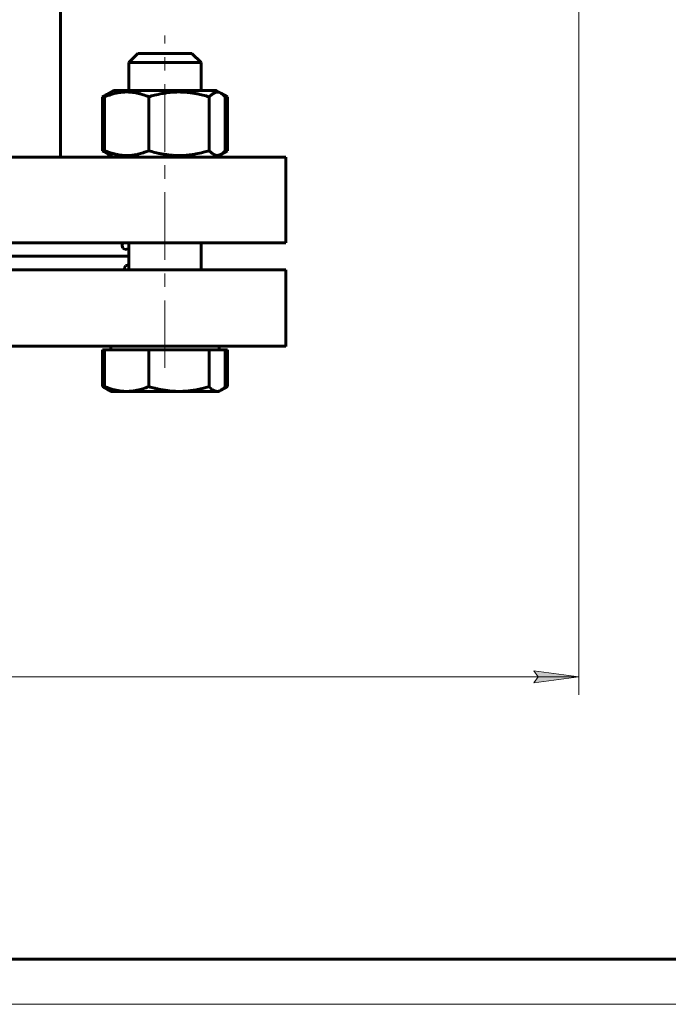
# Model space of a CAD drawing. Header units: millimetres. Extents: x 0 to 594, y 0 to 420.
# Tile 3 of 29: x 166 to 238, y 0 to 109. Entities that reach past the tile are written whole.
import ezdxf

# ---------------------------------------------------------------- set-up
doc = ezdxf.new("R2010")
doc.units = ezdxf.units.MM
for name, pattern in [('K5LT_AXLED', [12, 7.5, -1.5, 1.5, -1.5]), ('K5LT_BASIC', [0]), ('K5LT_THIN', [0])]:
    doc.linetypes.add(name, pattern=pattern)
doc.layers.add('Системный слой', color=7, linetype='Continuous')
doc.layers.add('Системный слой (1)', color=251, linetype='Continuous', true_color=0x6c6c6c)
doc.styles.add('KDIMTEXTSTYLE', font='txt', dxfattribs={"width": 0.96, "oblique": 15, "height": 5})
doc.styles.add('KTEXTSTYLE', font='txt', dxfattribs={"width": 0.96, "height": 5})
doc.dimstyles.new('KDIMSTYLE (0.50)', dxfattribs={"dimtxt": 5, "dimasz": 1, "dimexe": 2, "dimexo": 0, "dimgap": 1, "dimtad": 1, "dimlfac": 2, "dimtxsty": 'KDIMTEXTSTYLE', "dimsah": 1, "dimcen": 0, "dimdle": 1, "dimadec": 0, "dimazin": 0, "dimtfac": 0.667, "dimtmove": 0, "dimatfit": 3, "dimfxl": 1, "dimtvp": 1, "dimtolj": 1, "dimtzin": 0, "dimarcsym": 0})

# ---------------------------------------------------------------- blocks, each defined once
blk = doc.blocks.new('U4')
at = {"layer": 'Системный слой (1)', "color": 143, "linetype": 'K5LT_BASIC', "lineweight": 60, "true_color": 0x33acca}
blk.add_line((170.23, 94.02), (170.23, 126.06), dxfattribs=at)
blk = doc.blocks.new('U5')
at = {"layer": 'Системный слой (1)', "color": 143, "linetype": 'K5LT_BASIC', "lineweight": 60, "true_color": 0x33acca}
for p, q in [((85.23, 81.52), (140.23, 81.52)), ((140.23, 81.52), (195.23, 81.52))]:
    blk.add_line(p, q, dxfattribs=at)
blk = doc.blocks.new('U6')
at = {"layer": 'Системный слой (1)', "color": 143, "linetype": 'K5LT_BASIC', "lineweight": 60, "true_color": 0x33acca}
for p, q in [((85.23, 73.02), (140.23, 73.02)), ((140.23, 73.02), (195.23, 73.02))]:
    blk.add_line(p, q, dxfattribs=at)
blk = doc.blocks.new('U7')
at = {"layer": 'Системный слой (1)', "color": 143, "linetype": 'K5LT_BASIC', "lineweight": 60, "true_color": 0x33acca}
for p, q in [((119.01, 83.02), (102.66, 83.02)), ((153.45, 83.02), (127.01, 83.02)), ((177.81, 83.02), (161.45, 83.02))]:
    blk.add_line(p, q, dxfattribs=at)
blk = doc.blocks.new('U8')
at = {"layer": 'Системный слой (1)', "color": 143, "linetype": 'K5LT_BASIC', "lineweight": 60, "true_color": 0x33acca}
for p, q in [((175.04, 100.8), (174.88, 100.71)), ((175.2, 100.88), (175.04, 100.8)), ((175.37, 100.96), (175.2, 100.88))]:
    blk.add_line(p, q, dxfattribs=at)
blk = doc.blocks.new('U9')
at = {"layer": 'Системный слой (1)', "color": 143, "linetype": 'K5LT_BASIC', "lineweight": 60, "true_color": 0x33acca}
for p, q in [((188.25, 94.48), (188.41, 94.55)), ((188.41, 94.55), (188.57, 94.64)), ((188.57, 94.64), (188.74, 94.73))]:
    blk.add_line(p, q, dxfattribs=at)
blk = doc.blocks.new('U10')
at = {"layer": 'Системный слой (1)', "color": 143, "linetype": 'K5LT_BASIC', "lineweight": 60, "true_color": 0x33acca}
for p, q in [((188.41, 100.88), (188.25, 100.96)), ((188.57, 100.8), (188.41, 100.88)), ((188.74, 100.71), (188.57, 100.8))]:
    blk.add_line(p, q, dxfattribs=at)
blk = doc.blocks.new('U11')
at = {"layer": 'Системный слой (1)', "color": 143, "linetype": 'K5LT_BASIC', "lineweight": 60, "true_color": 0x33acca}
for p, q in [((187.51, 94.02), (188.02, 94.31)), ((188.02, 94.31), (188.74, 94.73))]:
    blk.add_line(p, q, dxfattribs=at)
blk = doc.blocks.new('U12')
at = {"layer": 'Системный слой (1)', "color": 143, "linetype": 'K5LT_BASIC', "lineweight": 60, "true_color": 0x33acca}
for p, q in [((174.88, 94.73), (175.04, 94.64)), ((175.04, 94.64), (175.2, 94.55)), ((175.2, 94.55), (175.37, 94.48))]:
    blk.add_line(p, q, dxfattribs=at)
blk = doc.blocks.new('U16')
at = {"layer": 'Системный слой (1)', "color": 143, "linetype": 'K5LT_BASIC', "lineweight": 60, "true_color": 0x33acca}
for p, q in [((186.71, 94.73), (187.14, 94.34)), ((187.14, 94.34), (187.58, 94.19)), ((187.58, 94.19), (188.02, 94.31)), ((188.02, 94.31), (188.18, 94.42)), ((188.18, 94.42), (188.34, 94.56)), ((188.34, 94.56), (188.5, 94.73))]:
    blk.add_line(p, q, dxfattribs=at)
blk = doc.blocks.new('U17')
at = {"layer": 'Системный слой (1)', "color": 143, "linetype": 'K5LT_BASIC', "lineweight": 60, "true_color": 0x33acca}
for p, q in [((185.84, 101.42), (176.11, 101.42)), ((187.51, 101.42), (185.84, 101.42))]:
    blk.add_line(p, q, dxfattribs=at)
blk = doc.blocks.new('U18')
at = {"layer": 'Системный слой (1)', "color": 143, "linetype": 'K5LT_BASIC', "lineweight": 60, "true_color": 0x33acca}
for p, q in [((187.03, 101.01), (186.71, 100.71)), ((187.47, 101.23), (187.03, 101.01)), ((187.91, 101.18), (187.47, 101.23)), ((188.02, 101.12), (187.91, 101.18)), ((188.18, 101.01), (188.02, 101.12)), ((188.34, 100.87), (188.18, 101.01)), ((188.5, 100.71), (188.34, 100.87))]:
    blk.add_line(p, q, dxfattribs=at)
blk = doc.blocks.new('U23')
at = {"layer": 'Системный слой (1)', "color": 143, "linetype": 'K5LT_BASIC', "lineweight": 60, "true_color": 0x33acca}
for p, q in [((177.06, 84.17), (177.12, 83.91)), ((177.12, 83.91), (177.35, 83.77)), ((177.35, 83.77), (177.75, 83.83)), ((177.75, 83.83), (177.81, 83.85))]:
    blk.add_line(p, q, dxfattribs=at)
blk = doc.blocks.new('U30')
at = {"layer": 'Системный слой (1)', "color": 143, "linetype": 'K5LT_BASIC', "lineweight": 60, "true_color": 0x33acca}
for p, q in [((177.81, 101.42), (177.81, 104.52)), ((177.81, 81.52), (177.81, 84.52))]:
    blk.add_line(p, q, dxfattribs=at)
blk = doc.blocks.new('U31')
at = {"layer": 'Системный слой (1)', "color": 143, "linetype": 'K5LT_BASIC', "lineweight": 60, "true_color": 0x33acca}
for p, q in [((187.6, 68.02), (187.74, 68.03)), ((187.74, 68.03), (187.88, 68.07)), ((187.88, 68.07), (188.02, 68.14)), ((188.02, 68.14), (188.18, 68.25)), ((188.18, 68.25), (188.34, 68.39)), ((188.34, 68.39), (188.5, 68.55))]:
    blk.add_line(p, q, dxfattribs=at)
blk = doc.blocks.new('U32')
at = {"layer": 'Системный слой (1)', "color": 143, "linetype": 'K5LT_BASIC', "lineweight": 60, "true_color": 0x33acca}
for p, q in [((185.81, 101.42), (185.81, 104.52)), ((185.81, 81.52), (185.81, 84.52))]:
    blk.add_line(p, q, dxfattribs=at)
blk = doc.blocks.new('U36')
at = {"layer": 'Системный слой (1)', "color": 143, "linetype": 'K5LT_BASIC', "lineweight": 60, "true_color": 0x33acca}
for p, q in [((188.02, 68.14), (187.81, 68.02)), ((188.74, 68.55), (188.02, 68.14))]:
    blk.add_line(p, q, dxfattribs=at)
blk = doc.blocks.new('U37')
at = {"layer": 'Системный слой (1)', "color": 143, "linetype": 'K5LT_BASIC', "lineweight": 60, "true_color": 0x33acca}
for p, q in [((188.25, 68.3), (188.41, 68.38)), ((188.41, 68.38), (188.57, 68.46)), ((188.57, 68.46), (188.74, 68.55))]:
    blk.add_line(p, q, dxfattribs=at)
blk = doc.blocks.new('U38')
at = {"layer": 'Системный слой (1)', "color": 143, "linetype": 'K5LT_BASIC', "lineweight": 60, "true_color": 0x33acca}
for p, q in [((174.88, 68.55), (175.04, 68.46)), ((175.04, 68.46), (175.2, 68.38)), ((175.2, 68.38), (175.37, 68.3))]:
    blk.add_line(p, q, dxfattribs=at)
blk = doc.blocks.new('U39')
at = {"layer": 'Системный слой (1)', "color": 143, "linetype": 'K5LT_BASIC', "lineweight": 60, "true_color": 0x33acca}
for p, q in [((177.43, 81.95), (177.32, 81.77)), ((177.65, 82.02), (177.43, 81.95)), ((177.81, 82), (177.65, 82.02)), ((177.32, 81.77), (177.31, 81.64)), ((177.31, 81.64), (177.31, 81.6)), ((177.31, 81.6), (177.31, 81.56)), ((177.31, 81.56), (177.32, 81.52))]:
    blk.add_line(p, q, dxfattribs=at)
blk = doc.blocks.new('D0')
at = {"layer": 'Системный слой (1)'}
for points in [[(57.23, 36.35), (57.73, 37), (52.73, 36.35), (57.73, 35.69)], [(227.73, 36.35), (222.73, 37), (223.23, 36.35), (222.73, 35.69)]]:
    blk.add_hatch(color=7, dxfattribs=at).paths.add_polyline_path(points)
at = {"layer": 'Системный слой (1)', "color": 7, "linetype": 'K5LT_THIN', "lineweight": 18, "true_color": 0xffffff}
for p, q in [((52.73, 126.52), (52.73, 34.35)), ((227.73, 126.52), (227.73, 34.35)), ((52.73, 36.35), (57.73, 37)), ((57.73, 35.69), (52.73, 36.35)), ((52.73, 36.35), (227.73, 36.35)), ((57.73, 37), (57.23, 36.35)), ((57.23, 36.35), (57.73, 35.69)), ((223.23, 36.35), (222.73, 37)), ((222.73, 37), (227.73, 36.35)), ((227.73, 36.35), (222.73, 35.69)), ((222.73, 35.69), (223.23, 36.35))]:
    blk.add_line(p, q, dxfattribs=at)
blk.add_wipeout([(134.89, 37.35), (134.89, 44.73), (145.15, 44.73), (145.15, 37.35)]).dxf.layer = 'Системный слой (1)'
at = {"layer": 'Системный слой (1)', "color": 7, "insert": (134.89, 43.93), "char_height": 5, "attachment_point": 1, "style": 'KTEXTSTYLE'}
blk.add_mtext('\\fArial|b0|c204|p34;\\H5.0;\\W1.000;\\Q15;\\fGOST Type AU|b0|i0|c204|p34;\\Q15;\\W0.960;350', dxfattribs=at)
blk = doc.blocks.new('KDIMARROW_01')
at = {"layer": 'Системный слой'}
blk.add_hatch(color=0, dxfattribs=at).paths.add_polyline_path([(-5, -0.66), (0, 0), (-5, 0.66), (-4.5, 0)])
at = {"layer": 'Системный слой', "color": 0, "linetype": 'K5LT_THIN', "lineweight": 18}
for p, q in [((-4.5, 0), (-5, 0.66)), ((-5, 0.66), (0, 0)), ((0, 0), (-5, -0.66)), ((-5, -0.66), (-4.5, 0))]:
    blk.add_line(p, q, dxfattribs=at)
at = {"layer": 'Системный слой (1)', "color": 0, "linetype": 'K5LT_THIN', "lineweight": 18}
blk.add_line((313.28, 166.02), (312.78, 166.02), dxfattribs=at)
blk = doc.blocks.new('U289')
at = {"color": 143, "linetype": 'K5LT_BASIC', "lineweight": 60, "true_color": 0x33acca}
blk.add_line((589, 5), (20, 5), dxfattribs=at)
at = {"color": 7, "linetype": 'K5LT_THIN', "lineweight": 18, "true_color": 0xffffff}
blk.add_line((594, 0), (0, 0), dxfattribs=at)

msp = doc.modelspace()

# ---------------------------------------------------------------- linework, layer by layer
at = {"layer": 'Системный слой (1)', "color": 143, "linetype": 'K5LT_BASIC', "lineweight": 60, "true_color": 0x33acca}
for p, q in [((177.8076, 104.519), (178.8076, 105.519)), ((178.8076, 105.519), (184.8076, 105.519)), ((185.8076, 104.519), (184.8076, 105.519)), ((177.8076, 104.519), (185.8076, 104.519)), ((174.8794, 100.7099), (176.1076, 101.419)), ((174.8794, 94.7281), (174.8794, 100.7099)), ((175.1155, 94.7281), (175.1155, 100.7099)), ((175.5959, 101.1236), (176.1076, 101.419)), ((180.0145, 94.7281), (180.0145, 100.7099)), ((186.7066, 94.7281), (186.7066, 100.7099)), ((188.0193, 101.1236), (187.5076, 101.419)), ((188.7358, 100.7099), (188.0193, 101.1235)), ((188.4997, 94.7281), (188.4997, 100.7099)), ((188.7358, 94.7281), (188.7358, 100.7099)), ((85.233, 94.019), (195.233, 94.019)), ((176.1076, 94.019), (174.8794, 94.7281)), ((176.1076, 94.019), (175.5959, 94.3144)), ((187.5076, 94.019), (188.0193, 94.3144)), ((195.233, 84.519), (195.233, 94.019)), ((85.233, 84.519), (195.233, 84.519)), ((195.233, 73.019), (195.233, 81.519)), ((174.8794, 72.619), (174.8794, 68.5549)), ((174.8794, 72.619), (175.1155, 72.619)), ((175.1155, 72.619), (175.1155, 68.5549)), ((175.1155, 72.619), (177.565, 72.619)), ((175.8076, 73.019), (175.8076, 72.619)), ((177.565, 72.619), (180.0145, 72.619)), ((180.0145, 72.619), (180.0145, 68.5549)), ((180.0145, 72.619), (183.3605, 72.619)), ((183.3605, 72.619), (186.7066, 72.619)), ((186.7066, 72.619), (186.7066, 68.5549)), ((186.7066, 72.619), (187.6032, 72.619)), ((187.6032, 72.619), (188.4997, 72.619)), ((187.8076, 73.019), (187.8076, 72.619)), ((188.4997, 72.619), (188.4997, 68.5549)), ((188.4997, 72.619), (188.7358, 72.619)), ((188.7358, 72.619), (188.7358, 68.5549)), ((174.8794, 68.5549), (175.8076, 68.019)), ((175.5959, 68.1412), (175.8076, 68.019)), ((175.8076, 68.019), (177.565, 68.019)), ((177.565, 68.019), (183.3605, 68.019)), ((183.3605, 68.019), (187.6032, 68.019)), ((187.6032, 68.019), (187.8076, 68.019)), ((188.0193, 68.1412), (187.8076, 68.019))]:
    msp.add_line(p, q, dxfattribs=at)
for points, knots in [([(180.0145, 100.7099), (179.8122, 100.7924), (179.5333, 100.8958), (179.1181, 101.0236), (178.8471, 101.0936), (178.5391, 101.1577), (178.2638, 101.2023), (177.9477, 101.2346), (177.6397, 101.2483), (177.354, 101.244), (177.0371, 101.2223), (176.6968, 101.1786), (176.2722, 101.094), (175.7435, 100.9492), (175.3473, 100.8045), (175.1155, 100.7099)], [0, 0, 0, 0, 2.03202427, 2.78068749, 4.10062144, 4.68975414, 5.78516139, 6.77396186, 7.74689331, 8.75724699, 9.53045066, 10.80829449, 12.05516695, 13.66764409, 16, 16, 16, 16]), ([(175.1155, 100.7099), (175.1659, 100.7661), (175.2523, 100.8564), (175.4121, 101.0015), (175.522, 101.0809), (175.5959, 101.1236)], [0, 0, 0, 0, 1.91828185, 3.26766112, 6, 6, 6, 6]), ([(186.7066, 100.7099), (186.4782, 100.7781), (186.141, 100.8712), (185.6535, 100.9865), (185.3173, 101.0554), (184.9215, 101.1245), (184.6055, 101.1689), (184.229, 101.2088), (183.8834, 101.2346), (183.476, 101.2479), (183.0857, 101.2443), (182.7128, 101.2264), (182.3513, 101.1958), (181.9389, 101.1462), (181.3695, 101.0539), (180.7079, 100.907), (180.2244, 100.7726), (180.0145, 100.7099)], [0, 0, 0, 0, 1.88979329, 2.77228609, 3.97396019, 4.61319912, 5.96225261, 6.50830656, 7.62070709, 8.71525498, 9.7460926, 10.72175699, 11.68134955, 12.62902123, 14.02181603, 16.25990907, 18, 18, 18, 18]), ([(175.5959, 94.3144), (175.5442, 94.3443), (175.4574, 94.4032), (175.2968, 94.5368), (175.1886, 94.6466), (175.1155, 94.7281)], [0, 0, 0, 0, 1.91250327, 3.22030261, 6, 6, 6, 6]), ([(175.1155, 94.7281), (175.2827, 94.6598), (175.5612, 94.5548), (175.9759, 94.4236), (176.2828, 94.3443), (176.5908, 94.2803), (176.8661, 94.2356), (177.1822, 94.2033), (177.4804, 94.1901), (177.7662, 94.1936), (178.0391, 94.2115), (178.3037, 94.2422), (178.6056, 94.2918), (179.0225, 94.384), (179.5068, 94.531), (179.8607, 94.6653), (180.0145, 94.7281)], [0, 0, 0, 0, 1.78480478, 2.95448046, 4.35691028, 4.98286377, 6.14673398, 7.19733448, 8.23107414, 9.20464301, 10.12610383, 11.03238569, 11.92740894, 13.24282625, 15.35658079, 17, 17, 17, 17]), ([(180.0145, 94.7281), (180.2428, 94.6598), (180.58, 94.5667), (181.0675, 94.4514), (181.4037, 94.3825), (181.7995, 94.3134), (182.1155, 94.269), (182.492, 94.2292), (182.8377, 94.2033), (183.245, 94.1901), (183.6354, 94.1936), (184.0082, 94.2115), (184.3697, 94.2422), (184.7821, 94.2918), (185.3515, 94.384), (186.0131, 94.531), (186.4966, 94.6653), (186.7066, 94.7281)], [0, 0, 0, 0, 1.88979329, 2.77228609, 3.97396019, 4.61319913, 5.96225261, 6.50830656, 7.62070709, 8.71525498, 9.7460926, 10.72175699, 11.68134955, 12.62902123, 14.02181603, 16.25990907, 18, 18, 18, 18]), ([(177.1094, 84.519), (177.0899, 84.4442), (177.0653, 84.3225), (177.0576, 84.2141), (177.0576, 84.1712)], [0, 0, 0, 0, 2.90393957, 5, 5, 5, 5]), ([(175.5959, 68.1412), (175.5442, 68.1711), (175.4574, 68.23), (175.2968, 68.3636), (175.1886, 68.4734), (175.1155, 68.5549)], [0, 0, 0, 0, 1.91250327, 3.22030261, 6, 6, 6, 6]), ([(175.1155, 68.5549), (175.3126, 68.4744), (175.6528, 68.348), (176.1568, 68.1991), (176.5955, 68.1024), (177.0187, 68.0427), (177.3327, 68.0217), (177.5129, 68.019), (177.565, 68.019)], [0, 0, 0, 0, 2.22744919, 3.81786948, 5.58846385, 7.04511228, 8.43464365, 9, 9, 9, 9]), ([(177.565, 68.019), (177.7021, 68.019), (177.9587, 68.0292), (178.3518, 68.0735), (178.7149, 68.1401), (179.0584, 68.2247), (179.4838, 68.3508), (179.7994, 68.4671), (180.0145, 68.5549)], [0, 0, 0, 0, 1.48719476, 2.78450386, 4.28152203, 5.46193539, 6.56897438, 9, 9, 9, 9]), ([(180.0145, 68.5549), (180.2373, 68.4883), (180.5815, 68.3931), (181.0498, 68.2823), (181.3895, 68.2123), (181.7709, 68.1446), (182.2073, 68.0827), (182.6886, 68.0383), (183.0776, 68.0213), (183.2893, 68.019), (183.3605, 68.019)], [0, 0, 0, 0, 2.25292775, 3.45993095, 4.66628492, 5.61661269, 7.21890695, 8.94425936, 10.3090089, 11, 11, 11, 11]), ([(183.3605, 68.019), (183.5153, 68.019), (183.8184, 68.0263), (184.3026, 68.0604), (184.8317, 68.1237), (185.2718, 68.2001), (185.7497, 68.2991), (186.1833, 68.4042), (186.5532, 68.509), (186.7066, 68.5549)], [0, 0, 0, 0, 1.36520955, 2.67552596, 4.28569956, 6.0688171, 6.61385763, 8.58985194, 10, 10, 10, 10]), ([(186.7066, 68.5549), (186.7663, 68.4883), (186.8907, 68.3599), (187.0614, 68.2181), (187.2166, 68.1207), (187.3524, 68.0596), (187.4811, 68.0259), (187.5651, 68.019), (187.6032, 68.019)], [0, 0, 0, 0, 1.84330452, 3.81786948, 5.17634853, 6.50766414, 7.87260501, 9, 9, 9, 9])]:
    msp.add_open_spline(points, degree=3, knots=knots, dxfattribs=at)

# ---------------------------------------------------------------- block references
at = {"layer": 'Системный слой (1)'}
for name in ['U4', 'U30', 'U32', 'U8', 'U17', 'U18', 'U10', 'U12', 'U16', 'U11', 'U9', 'U23', 'U7', 'U39', 'U5', 'U6', 'U38', 'U31', 'U36', 'U37']:
    msp.add_blockref(name, (0, 0), dxfattribs=at)

# ---------------------------------------------------------------- next in the draw order: dimensions: what is measured, and where the dimension line sits
at = {"layer": 'Системный слой (1)', "color": 7}
dim = msp.add_linear_dim(base=(52.733, 36.3466), p1=(227.733, 126.519), p2=(52.733, 126.519), dimstyle='KDIMSTYLE (0.50)', override={"dimexo": 0, "dimpost": '\\fGOST Type AU|b0|c204|p34;\\H5.0;\\W0.960;\\Q15;<>', "dimblk1": 'KDIMARROW_01', "dimblk2": 'KDIMARROW_01', "dimse1": 0, "dimse2": 0, "dimclrt": 7, "dimtol": 1, "dimtp": 0, "dimtm": 0, "dimtdec": 5, "dimtolj": 1}, dxfattribs=at)
dim.commit()
dim.dimension.update_dxf_attribs({"geometry": 'D0', "text_midpoint": (140.233, 36.3466), "dimtype": 160})

# ---------------------------------------------------------------- next in the draw order: linework, layer by layer
at = {"layer": 'Системный слой (1)', "color": 30, "linetype": 'K5LT_AXLED', "lineweight": 18, "true_color": 0xff8000}
msp.add_line((181.8076, 70.619), (181.8076, 107.519), dxfattribs=at)

# ---------------------------------------------------------------- next in the draw order: block references
msp.add_blockref('U289', (0, 0))

doc.saveas('drawing.dxf')
